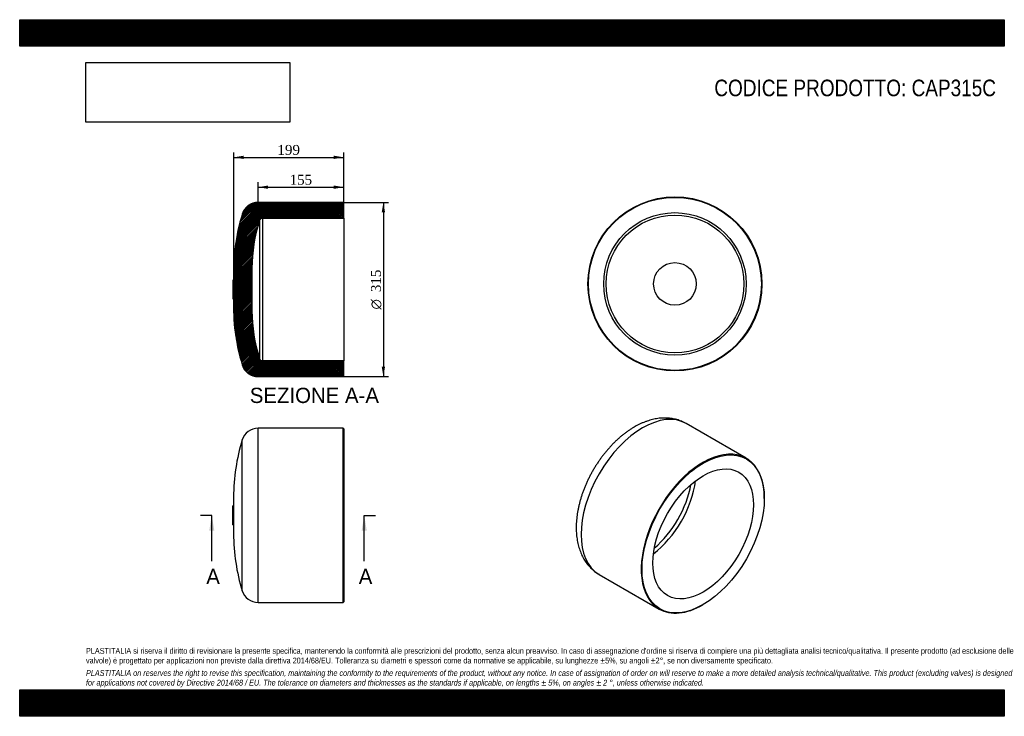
# Model space of a CAD drawing. Header units: millimetres. Extents: x 0 to 1782, y 0 to 1260.
import ezdxf
from ezdxf.enums import TextEntityAlignment as Align
from ezdxf.lldxf.tags import DXFTag

# ---------------------------------------------------------------- set-up
doc = ezdxf.new("R2010")
doc.units = ezdxf.units.MM
doc.header["$LTSCALE"] = 6
doc.layers.add('CAP315C', color=7, linetype='Continuous')
doc.layers.add('Default', color=7, linetype='Continuous')
doc.styles.add('SEACAD_Solid_Edge_ANSI', font='seans.ttf')
doc.styles.add('SEACAD_Solid_Edge_ANSI1_Symbols', font='semeca1.ttf')
doc.styles.add('SEACAD_Times_New_Roman', font='times.ttf')
tags = doc.linetypes.add('CENTER2', pattern=[28.575000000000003, 19.05, -3.175, 3.175, -3.175]).pattern_tags.tags
tags[10:11] = [DXFTag(74, 4), DXFTag(75, 0), DXFTag(340, '0'), DXFTag(46, 0.0), DXFTag(50, 0.0), DXFTag(44, 0.0), DXFTag(45, 0.0)]
tags[8:9] = [DXFTag(74, 4), DXFTag(75, 0), DXFTag(340, '0'), DXFTag(46, 0.0), DXFTag(50, 0.0), DXFTag(44, 0.0), DXFTag(45, 0.0)]
tags[6:7] = [DXFTag(74, 4), DXFTag(75, 0), DXFTag(340, '0'), DXFTag(46, 0.0), DXFTag(50, 0.0), DXFTag(44, 0.0), DXFTag(45, 0.0)]
tags[4:5] = [DXFTag(74, 4), DXFTag(75, 0), DXFTag(340, '0'), DXFTag(46, 0.0), DXFTag(50, 0.0), DXFTag(44, 0.0), DXFTag(45, 0.0)]
doc.dimstyles.new('ANSImm', dxfattribs={"dimtxt": 18, "dimasz": 18, "dimexe": 9, "dimexo": 0, "dimgap": 4.5, "dimtad": 1, "dimdsep": 46, "dimtxsty": 'SEACAD_Times_New_Roman', "dimblk1": '_SE_FILLED', "dimblk2": '_SE_FILLED', "dimsah": 1, "dimcen": 9, "dimazin": 0, "dimtfac": 0.85, "dimtdec": 3, "dimtofl": 0, "dimtmove": 0, "dimatfit": 3, "dimfxl": 1, "dimarcsym": 0})
picture_1 = doc.add_image_def('image1.jpg', size_in_pixel=(4302, 1260))
pattern_1 = [(45, (0, 0), (-1.414213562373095, 1.414213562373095), [])]

# ---------------------------------------------------------------- blocks, each defined once
blk = doc.blocks.new('SE')
at = {"layer": 'CAP315C', "color": 7, "linetype": 'Continuous'}
for p, q in [((431.4664210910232, 205.9049198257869), (431.4664210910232, 520.9049198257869)), ((585.4664210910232, 520.9049198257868), (431.4664210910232, 520.9049198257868)), ((585.4664210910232, 205.9049198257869), (585.4664210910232, 520.9049198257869)), ((586.4664210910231, 519.9049198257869), (585.4664210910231, 520.9049198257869)), ((586.4664210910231, 519.9049198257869), (586.4664210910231, 206.904919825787)), ((402.8260258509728, 226.9758795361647), (402.8260258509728, 499.8339601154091)), ((387.0927621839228, 396.5076484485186), (387.0927621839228, 330.3021912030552)), ((385.4664210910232, 346.404919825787), (385.4664210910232, 380.4049198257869)), ((387.0927621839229, 380.404919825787), (385.4664210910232, 380.404919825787)), ((385.4664210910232, 346.4049198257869), (387.0927621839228, 346.4049198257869)), ((431.4664210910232, 205.9049198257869), (585.4664210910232, 205.9049198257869)), ((585.4664210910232, 205.9049198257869), (586.4664210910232, 206.9049198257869))]:
    blk.add_line(p, q, dxfattribs=at)
for centre, radius, start, end in [((431.4664210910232, 490.9049198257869), 30, 90, 162.684408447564), ((734.2509392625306, 396.5076484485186), 347.1581770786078, 162.684408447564, 180), ((734.2509392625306, 330.3021912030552), 347.1581770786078, 180, 197.315591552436), ((431.4664210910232, 235.9049198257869), 30, 197.315591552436, 270)]:
    blk.add_arc(centre, radius, start, end, dxfattribs=at)
blk = doc.blocks.new('SE1')
at = {"layer": 'CAP315C', "color": 7, "linetype": 'Continuous'}
for p, q in [((1315.021524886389, 466.697650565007), (1206.127080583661, 529.5678872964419)), ((1347.640842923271, 393.7812586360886), (1347.640842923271, 394.5977552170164)), ((1048.627080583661, 256.7698851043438), (1157.521524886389, 193.8996483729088)), ((1236.271524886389, 201.7004379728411), (1236.978631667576, 202.1086862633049))]:
    blk.add_line(p, q, dxfattribs=at)
for centre, major_axis, ratio, start_param, end_param in [((1127.377080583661, 393.1688862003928), (-78.74999999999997, -136.3990010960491), 0.5773502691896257, 3.141592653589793, 6.283185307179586), ((1236.271524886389, 330.2986494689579), (-78.75000000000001, -136.3990010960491), 0.5773502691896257, 2.356194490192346, 6.283185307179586), ((1133.033934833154, 389.9028998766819), (-64.44999999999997, -111.6306745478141), 0.5773502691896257, 0.9380355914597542, 2.203557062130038), ((1128.975419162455, 392.2460849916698), (-62.32419979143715, -107.9486805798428), 0.5773502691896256, 1.009272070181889, 2.132320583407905), ((1236.271524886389, 330.2986494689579), (-78.75000000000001, -136.3990010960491), 0.5773502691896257, 0, 0.7853981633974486)]:
    blk.add_ellipse(centre, major_axis=major_axis, ratio=ratio, start_param=start_param, end_param=end_param, dxfattribs=at)
for major_axis in [(78.24999999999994, 135.5329756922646), (-64.44999999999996, -111.6306745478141)]:
    blk.add_ellipse((1236.978631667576, 329.8904011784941), major_axis=major_axis, ratio=0.5773502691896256, dxfattribs=at)
for points, knots in [([(1206.099644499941, 529.5500679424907), (1205.169414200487, 530.0891294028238), (1203.204058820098, 531.2199246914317), (1199.613840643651, 532.9461099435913), (1195.598337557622, 534.6146970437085), (1191.444664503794, 536.05273270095), (1187.202298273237, 537.247550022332), (1182.864728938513, 538.2006078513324), (1178.440062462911, 538.9093158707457), (1173.932151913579, 539.3718884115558), (1169.345900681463, 539.5860359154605), (1164.686096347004, 539.5493812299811), (1159.958042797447, 539.2594858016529), (1155.16771041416, 538.7140609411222), (1150.322020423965, 537.9112214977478), (1145.428893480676, 536.8497233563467), (1140.497690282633, 535.5294398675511), (1135.53765737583, 533.9508907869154), (1130.563284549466, 532.1181169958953), (1125.572960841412, 530.0284838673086), (1120.627850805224, 527.7112123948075), (1116.123507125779, 525.3773529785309), (1113.577648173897, 523.9361209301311), (1112.377080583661, 523.2529623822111)], [0, 0, 0, 0, 0.03093504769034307, 0.07702325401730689, 0.1231169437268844, 0.1693020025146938, 0.2156626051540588, 0.262279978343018, 0.3092309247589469, 0.356586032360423, 0.4044075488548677, 0.4527469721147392, 0.5016425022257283, 0.551116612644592, 0.6011741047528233, 0.6518010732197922, 0.7029651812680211, 0.7546174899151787, 0.8066958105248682, 0.859129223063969, 0.9118431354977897, 0.9647641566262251, 1, 1, 1, 1]), ([(1112.377080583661, 523.2529623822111), (1111.391493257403, 522.6770982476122), (1109.020684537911, 521.2860331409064), (1104.772510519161, 518.6052356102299), (1099.973042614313, 515.3331678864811), (1095.193578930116, 511.829379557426), (1090.492277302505, 508.1355518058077), (1085.862043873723, 504.2510190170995), (1081.312958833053, 500.1865770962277), (1076.849990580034, 495.9498188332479), (1072.479077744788, 491.5490657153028), (1068.205602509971, 486.9923399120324), (1064.034876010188, 482.2876681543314), (1059.972065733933, 477.4430300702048), (1056.022254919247, 472.4663986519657), (1052.190452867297, 467.3657513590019), (1048.48160779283, 462.1490835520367), (1044.900611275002, 456.8244156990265), (1041.452299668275, 451.3997969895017), (1038.141453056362, 445.8833052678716), (1034.972819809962, 440.2830910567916), (1031.951131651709, 434.6074207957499), (1029.081040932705, 428.8645807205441), (1026.367098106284, 423.0628165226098), (1023.813741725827, 417.2102745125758), (1021.425352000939, 411.3150880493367), (1019.20625740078, 405.3853736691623), (1017.160743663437, 399.4292309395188), (1015.293065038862, 393.4547477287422), (1013.607457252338, 387.4700128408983), (1012.108151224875, 381.4831382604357), (1010.799385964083, 375.5022934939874), (1009.685418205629, 369.535754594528), (1008.7705253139, 363.5919702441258), (1008.058996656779, 357.679646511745), (1007.555107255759, 351.8078502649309), (1007.263066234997, 345.9861282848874), (1007.186932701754, 340.2246931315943), (1007.330465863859, 334.5350154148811), (1007.696864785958, 328.9294821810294), (1008.288532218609, 323.4213455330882), (1009.106914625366, 318.0241895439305), (1010.152260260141, 312.752120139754), (1011.423431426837, 307.619435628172), (1012.917800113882, 302.6402018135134), (1014.631255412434, 297.82778799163), (1016.558330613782, 293.1944369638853), (1018.692428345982, 288.7509435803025), (1021.026112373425, 284.5064807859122), (1023.551382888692, 280.4686176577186), (1026.26001690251, 276.6433803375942), (1029.143492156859, 273.0357587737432), (1032.194159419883, 269.6489472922), (1035.401539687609, 266.4883564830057), (1038.766307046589, 263.5480088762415), (1042.24895174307, 260.8616532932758), (1045.608361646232, 258.5557378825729), (1047.625877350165, 257.3800386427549), (1048.619215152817, 256.80554045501)], [0, 0, 0, 0, 0.01011997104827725, 0.02868130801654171, 0.04722869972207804, 0.06576592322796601, 0.08428401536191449, 0.1027768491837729, 0.121240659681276, 0.1396736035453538, 0.1580753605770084, 0.1764467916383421, 0.1947896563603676, 0.2131063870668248, 0.2313999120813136, 0.2496735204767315, 0.2679307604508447, 0.2861753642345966, 0.3044111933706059, 0.3226421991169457, 0.3408723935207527, 0.3591053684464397, 0.377344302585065, 0.3955932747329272, 0.413856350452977, 0.4321375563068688, 0.4504408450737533, 0.4687700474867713, 0.4871288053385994, 0.5055204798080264, 0.5239480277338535, 0.54241383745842, 0.5609195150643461, 0.5794656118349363, 0.5980512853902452, 0.6166738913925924, 0.6353285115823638, 0.654007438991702, 0.6726990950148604, 0.6913834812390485, 0.7100405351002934, 0.7286463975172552, 0.747174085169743, 0.765594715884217, 0.7838792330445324, 0.8020004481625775, 0.8199351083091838, 0.8376656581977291, 0.8551814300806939, 0.8724791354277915, 0.8895626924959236, 0.9064425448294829, 0.9231346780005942, 0.9396595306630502, 0.9560409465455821, 0.9723052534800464, 0.9884805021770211, 1, 1, 1, 1])]:
    blk.add_open_spline(points, degree=3, knots=knots, dxfattribs=at)
blk = doc.blocks.new('SE3')
at = {"color": 7, "linetype": 'Continuous', "style": 'SEACAD_Solid_Edge_ANSI'}
blk.add_text('A', height=27.6, dxfattribs=at).set_placement((613.6012559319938, 266.804919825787), align=Align.TOP_LEFT)
blk = doc.blocks.new('SE4')
at = {"color": 7, "linetype": 'Continuous', "style": 'SEACAD_Solid_Edge_ANSI'}
blk.add_text('A', height=27.6, dxfattribs=at).set_placement((337.6859331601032, 266.804919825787), align=Align.TOP_LEFT)
blk = doc.blocks.new('SEANNOT_GROUP')
at = {"linetype": 'Continuous'}
blk.add_hatch(color=7, dxfattribs=at).paths.add_polyline_path([(628.1500932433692, 335.8049192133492), (623.5500931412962, 363.4049198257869), (618.9500930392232, 335.8049192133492)])
at = {"color": 7, "linetype": 'Continuous'}
blk.add_lwpolyline([(623.5500931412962, 280.6049198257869), (623.5500931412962, 363.4049198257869)], dxfattribs=at)
blk = doc.blocks.new('SEANNOT_GROUP1')
at = {"linetype": 'Continuous'}
blk.add_hatch(color=7, dxfattribs=at).paths.add_polyline_path([(352.2347704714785, 335.8049192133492), (347.6347703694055, 363.4049198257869), (343.0347702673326, 335.8049192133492)])
at = {"color": 7, "linetype": 'Continuous'}
blk.add_lwpolyline([(347.6347703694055, 280.6049198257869), (347.6347703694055, 363.4049198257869)], dxfattribs=at)
blk = doc.blocks.new('SE2')
at = {"layer": 'Default', "color": 7, "linetype": 'CENTER2'}
for p, q in [((347.6347703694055, 363.4049198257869), (326.9347703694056, 363.4049198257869)), ((623.5500931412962, 363.4049198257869), (644.2500931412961, 363.4049198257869))]:
    blk.add_line(p, q, dxfattribs=at)
at = {"layer": 'Default', "color": 7, "linetype": 'CENTER2', "const_width": 0.0001}
blk.add_lwpolyline([(623.5500931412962, 363.4049198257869), (347.6347703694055, 363.4049198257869)], dxfattribs=at)
at = {"layer": 'Default'}
for name in ['SEANNOT_GROUP1', 'SEANNOT_GROUP', 'SE4', 'SE3']:
    blk.add_blockref(name, (0, 0), dxfattribs=at)
blk = doc.blocks.new('SE5')
at = {"layer": 'CAP315C', "linetype": 'Continuous'}
h = blk.add_hatch(dxfattribs=at)
h.set_pattern_fill('LINE', scale=0.6299212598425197, angle=45, style=0)
h.set_pattern_definition(pattern_1)
edge = h.paths.add_edge_path()
edge.add_line((586.4664210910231, 615.4814444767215), (586.4664210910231, 643.0814444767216))
edge.add_line((586.4664210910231, 643.0814444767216), (439.4664210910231, 643.0814444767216))
edge.add_arc((439.4664210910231, 649.0814444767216), 6, 196.9417864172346, 270, ccw=False)
edge.add_arc((734.2509392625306, 738.8787158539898), 314.1581770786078, 181.0010029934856, 196.9417864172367, ccw=False)
edge.add_line((420.1407060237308, 733.3904009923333), (419.4664210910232, 771.9814444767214))
edge.add_line((419.4664210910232, 771.9814444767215), (420.1407060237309, 810.5724879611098))
edge.add_arc((734.2509392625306, 805.0841730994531), 314.1581770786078, 163.0582135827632, 178.9989970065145, ccw=False)
edge.add_arc((439.4664210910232, 894.8814444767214), 6, 90, 163.0582135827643, ccw=False)
edge.add_line((439.4664210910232, 900.8814444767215), (586.4664210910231, 900.8814444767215))
edge.add_line((586.4664210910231, 900.8814444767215), (586.4664210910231, 928.4814444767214))
edge.add_line((586.4664210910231, 928.4814444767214), (585.4664210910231, 929.4814444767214))
edge.add_line((585.4664210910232, 929.4814444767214), (431.4664210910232, 929.4814444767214))
edge.add_arc((431.4664210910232, 899.4814444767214), 30, 90, 162.6844084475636)
edge.add_arc((734.2509392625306, 805.0841730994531), 347.1581770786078, 162.6844084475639, 182.6585850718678)
edge.add_line((387.4664210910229, 788.9814444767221), (385.4664210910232, 788.9814444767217))
edge.add_line((385.4664210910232, 788.9814444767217), (385.4664210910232, 754.9814444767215))
edge.add_line((385.4664210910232, 754.9814444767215), (387.4664210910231, 754.9814444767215))
edge.add_arc((734.2509392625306, 738.8787158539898), 347.1581770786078, 177.3414149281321, 197.315591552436)
edge.add_arc((431.4664210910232, 644.4814444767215), 30, 197.3155915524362, 270)
edge.add_line((431.4664210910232, 614.4814444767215), (585.4664210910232, 614.4814444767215))
edge.add_line((585.4664210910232, 614.4814444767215), (586.4664210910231, 615.4814444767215))
at = {"layer": 'CAP315C', "color": 7, "linetype": 'Continuous'}
for p, q in [((585.4664210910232, 929.4814444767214), (431.4664210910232, 929.4814444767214)), ((586.4664210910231, 928.4814444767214), (585.4664210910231, 929.4814444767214)), ((586.4664210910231, 900.8814444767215), (586.4664210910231, 928.4814444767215)), ((433.7268131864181, 896.6298440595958), (433.726813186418, 647.3330448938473)), ((439.4664210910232, 900.8814444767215), (439.4664210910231, 643.0814444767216)), ((439.4664210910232, 900.8814444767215), (586.4664210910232, 900.8814444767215)), ((586.4664210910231, 900.8814444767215), (586.4664210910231, 643.0814444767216)), ((387.0927621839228, 805.0841730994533), (387.0927621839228, 788.9814444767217)), ((419.4664210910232, 771.9814444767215), (420.1407060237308, 810.5724879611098)), ((420.1407060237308, 810.5724879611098), (420.1407060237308, 733.3904009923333)), ((385.4664210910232, 788.9814444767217), (385.4664210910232, 754.9814444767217)), ((387.4664210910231, 788.9814444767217), (385.4664210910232, 788.9814444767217)), ((420.1407060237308, 733.3904009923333), (419.4664210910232, 771.9814444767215)), ((385.4664210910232, 754.9814444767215), (387.4664210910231, 754.9814444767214)), ((387.0927621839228, 754.9814444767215), (387.0927621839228, 738.8787158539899)), ((586.4664210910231, 643.0814444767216), (439.4664210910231, 643.0814444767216)), ((586.4664210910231, 615.4814444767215), (586.4664210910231, 643.0814444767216)), ((431.4664210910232, 614.4814444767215), (585.4664210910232, 614.4814444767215)), ((585.4664210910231, 614.4814444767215), (586.4664210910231, 615.4814444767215))]:
    blk.add_line(p, q, dxfattribs=at)
for centre, radius, start, end in [((431.4664210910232, 899.4814444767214), 30, 90, 162.6844084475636), ((734.2509392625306, 805.0841730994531), 347.1581770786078, 162.6844084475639, 182.6585850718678), ((734.2509392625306, 805.0841730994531), 314.1581770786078, 163.0582135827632, 178.9989970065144), ((439.4664210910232, 894.8814444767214), 6.000000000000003, 90, 163.0582135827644), ((734.2509392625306, 738.8787158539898), 347.1581770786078, 177.3414149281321, 197.315591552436), ((734.2509392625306, 738.8787158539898), 314.1581770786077, 181.0010029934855, 196.9417864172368), ((439.4664210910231, 649.0814444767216), 6.000000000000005, 196.9417864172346, 270), ((431.4664210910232, 644.4814444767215), 29.99999999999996, 197.3155915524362, 270)]:
    blk.add_arc(centre, radius, start, end, dxfattribs=at)
blk = doc.blocks.new('SE6')
at = {"layer": 'CAP315C', "color": 7, "linetype": 'Continuous'}
for radius in [157.5, 156.5, 128.8999999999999, 124.6483995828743, 38.59104348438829]:
    blk.add_circle((1185.869953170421, 782.0791608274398), radius, dxfattribs=at)
blk = doc.blocks.new('GDimGGroup')
at = {"layer": 'Default', "linetype": 'Continuous'}
for points in [[(661.2293146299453, 911.4814443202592), (658.2293146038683, 929.4814444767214), (655.2293145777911, 911.4814443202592)], [(661.2293146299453, 632.48145446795), (655.2293145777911, 632.48145446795), (658.2293146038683, 614.4814543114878)]]:
    blk.add_hatch(color=7, dxfattribs=at).paths.add_polyline_path(points)
at = {"layer": 'Default', "color": 7, "linetype": 'Continuous'}
for p, q in [((585.4664210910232, 929.4814444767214), (667.2293146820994, 929.4814444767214)), ((658.2293146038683, 929.4814444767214), (658.2293146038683, 614.4814543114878)), ((585.4664210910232, 614.4814444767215), (667.2293146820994, 614.4814444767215))]:
    blk.add_line(p, q, dxfattribs=at)
for s, style, p in [('315', 'SEACAD_Times_New_Roman', (635.7293146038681, 767.1706736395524)), ('O', 'SEACAD_Solid_Edge_ANSI1_Symbols', (635.7293146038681, 735.8443578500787))]:
    blk.add_text(s, height=18, rotation=90, dxfattribs=dict(at, style=style)).set_placement(p, align=Align.TOP_LEFT)
blk = doc.blocks.new('DMBLK39')
at = {"layer": 'Default', "linetype": 'Continuous'}
for points in [[(405.4664212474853, 1014.027600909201), (387.4664210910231, 1011.027600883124), (405.4664212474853, 1008.027600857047)], [(568.4664144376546, 1014.027600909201), (568.4664144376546, 1008.027600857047), (586.4664145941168, 1011.027600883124)]]:
    blk.add_hatch(color=7, dxfattribs=at).paths.add_polyline_path(points)
at = {"layer": 'Default', "color": 7, "linetype": 'Continuous'}
for p, q in [((387.4664210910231, 771.9814444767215), (387.4664210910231, 1020.027600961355)), ((586.4664210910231, 928.4814450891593), (586.4664210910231, 1020.027600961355)), ((387.4664210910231, 1011.027600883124), (586.4664145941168, 1011.027600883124))]:
    blk.add_line(p, q, dxfattribs=at)
at = {"layer": 'Default', "color": 7, "linetype": 'Continuous', "style": 'SEACAD_Times_New_Roman'}
blk.add_text('199', height=18, dxfattribs=at).set_placement((466.4924841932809, 1033.527600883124), align=Align.TOP_LEFT)
blk = doc.blocks.new('_SE_FILLED')
at = {"color": 0}
blk.add_line((0, 0), (-1, 0), dxfattribs=at)
blk.add_solid([(0, 0), (-1, -0.1665), (-1, 0.1665), (0, 0)], dxfattribs=at)
blk = doc.blocks.new('DMBLK40')
at = {"layer": 'Default', "linetype": 'Continuous'}
for points in [[(449.4664212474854, 960.0275997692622), (431.4664210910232, 957.0275997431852), (449.4664212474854, 954.0275997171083)], [(568.4664184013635, 960.0275997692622), (568.4664184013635, 954.0275997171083), (586.4664185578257, 957.0275997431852)]]:
    blk.add_hatch(color=7, dxfattribs=at).paths.add_polyline_path(points)
at = {"layer": 'Default', "color": 7, "linetype": 'Continuous'}
for p, q in [((431.4664210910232, 929.4814444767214), (431.4664210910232, 966.0275998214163)), ((586.4664210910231, 914.6814444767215), (586.4664210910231, 966.0275998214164)), ((431.4664210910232, 957.0275997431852), (586.4664185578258, 957.0275997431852))]:
    blk.add_line(p, q, dxfattribs=at)
at = {"layer": 'Default', "color": 7, "linetype": 'Continuous', "style": 'SEACAD_Times_New_Roman'}
blk.add_text('155', height=18, dxfattribs=at).set_placement((488.4924861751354, 979.5275997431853), align=Align.TOP_LEFT)

msp = doc.modelspace()

# ---------------------------------------------------------------- hatches: boundary and pattern name
at = {"layer": 'Default', "linetype": 'Continuous'}
h = msp.add_hatch(dxfattribs=at)
h.set_pattern_fill('LINE', scale=0.6299212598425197, angle=45, style=0)
h.set_pattern_definition(pattern_1)
h.paths.add_polyline_path([(1782, 1212.000019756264), (1782, 1260.000019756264), (1.530189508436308e-05, 1260.000019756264), (1.530189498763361e-05, 1212.000019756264)])
for points in [[(1782, 1212.000019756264), (1782, 1260.000019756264), (1.530189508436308e-05, 1260.000019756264), (1.530189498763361e-05, 1212.000019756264)], [(1781.999975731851, -1.719143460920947e-05), (1781.999975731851, 47.99999999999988), (-2.42681488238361e-05, 47.99999999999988), (-2.42681488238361e-05, -1.719143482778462e-05)]]:
    msp.add_hatch(color=7, dxfattribs=at).paths.add_polyline_path(points)
h = msp.add_hatch(dxfattribs=at)
h.set_pattern_fill('LINE', scale=0.6299212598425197, angle=45, style=0)
h.set_pattern_definition(pattern_1)
h.paths.add_polyline_path([(1781.999975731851, -1.719143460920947e-05), (1781.999975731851, 47.99999999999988), (-2.42681488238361e-05, 47.99999999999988), (-2.42681488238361e-05, -1.719143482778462e-05)])

# ---------------------------------------------------------------- linework, layer by layer
at = {"layer": 'Default', "color": 7, "linetype": 'Continuous'}
for p, q in [((1.530189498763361e-05, 1260.000019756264), (1782, 1260.000019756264)), ((1.530189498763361e-05, 1212.000019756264), (1.530189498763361e-05, 1260.000019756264)), ((1782, 1260.000019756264), (1782, 1212.000019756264)), ((1782, 1212.000019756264), (1.530189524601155e-05, 1212.000019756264)), ((-2.42681488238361e-05, 47.99999999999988), (1781.999975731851, 47.99999999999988)), ((-2.42681488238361e-05, -1.719143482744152e-05), (-2.42681488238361e-05, 47.99999999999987)), ((1781.999975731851, 47.99999999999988), (1781.999975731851, -1.719143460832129e-05)), ((1781.999975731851, -1.719143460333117e-05), (-2.426814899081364e-05, -1.719143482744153e-05))]:
    msp.add_line(p, q, dxfattribs=at)

# ---------------------------------------------------------------- block references
at = {"layer": 'Default'}
for name in ['SE5', 'GDimGGroup', 'SE6', 'SE1', 'SE', 'SE2']:
    msp.add_blockref(name, (0, 0), dxfattribs=at)

# ---------------------------------------------------------------- texts
at = {"layer": 'Default', "color": 7, "linetype": 'Continuous', "style": 'SEACAD_Solid_Edge_ANSI'}
msp.add_text('SEZIONE A-A', height=27.6, dxfattribs=at).set_placement((416.4565775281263, 594.2865632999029), align=Align.TOP_LEFT)
at = {"layer": 'Default', "attachment_point": 1}
for s, insert, char_height, width in [('{\\fArial Narrow|b0||i0||c0|p34;\\C7;\\H30.;\\W1.;CODICE PRODOTTO: CAP315C}', (1257.167185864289, 1151.605066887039), 30, 510.968242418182), ("{\\fArial Narrow|b0||i0||c0|p34;\\C7;\\H10.5;\\W1.;PLASTITALIA si riserva il diritto di revisionare la presente specifica, mantenendo la conformità alle prescrizioni del prodotto, senza alcun preavviso. In caso di assegnazione d'ordine si riserva di compiere una più dettagliata analisi tecnico/qualitativa. Il presente prodotto (ad esclusione delle \\P}{\\fArial Narrow|b0||i0||c0|p34;\\C7;\\H10.5;\\W1.;valvole) è progettato per applicazioni non previste dalla direttiva 2014/68/EU. Tolleranza su diametri e spessori come da normative se applicabile, su lunghezze ±5%, su angoli ±2°, se non diversamente specificato.\\P}{\\fArial Narrow|b0||i0||c0|p34;\\C7;\\H3.;\\W1.;   \\P}{\\fArial Narrow|b0||i1||c0|p34;\\C7;\\H10.5;\\W1.;PLASTITALIA on reserves the right to revise this specification, maintaining the conformity to the requirements of the product, without any notice. In case of assignation of order on will reserve to make a more detailed analysis technical/qualitative. This product (excluding valves) is designed \\P}{\\fArial Narrow|b0||i1||c0|p34;\\C7;\\H10.5;\\W1.;for applications not covered by Directive 2014/68 / EU. The tolerance on diameters and thicknesses as the standards if applicable, on lengths ± 5%, on angles ± 2 °, unless otherwise indicated.\\P}", (119.9999757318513, 123.6141913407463), 10.5, 1542)]:
    msp.add_mtext(s, dxfattribs=dict(at, insert=insert, char_height=char_height, width=width))

# ---------------------------------------------------------------- dimensions: what is measured, and where the dimension line sits
at = {"layer": 'Default', "color": 7, "linetype": 'Continuous'}
for base, p1, p2, picture, middle in [((586.4664210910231, 1011.027600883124), (387.4664210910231, 771.9814444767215), (586.4664210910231, 900.8814444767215), 'DMBLK39', (486.96641784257, 1011.027600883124)), ((586.4664210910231, 957.0275997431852), (431.4664210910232, 929.4814444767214), (586.4664210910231, 914.6814444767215), 'DMBLK40', (508.9664198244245, 957.0275997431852))]:
    dim = msp.add_linear_dim(base=base, p1=p1, p2=p2, text='\\A1;<>', dimstyle='ANSImm', dxfattribs=at)
    dim.commit()
    dim.dimension.update_dxf_attribs({"geometry": picture, "text_midpoint": middle, "dimtype": 160})

# ---------------------------------------------------------------- pictures from other files: only their frames are drawn
image = msp.add_image(picture_1, insert=(120.0000153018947, 1074.619067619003), size_in_units=(368.7428571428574, 108))
image.dxf.flags = 7

doc.saveas('drawing.dxf')
